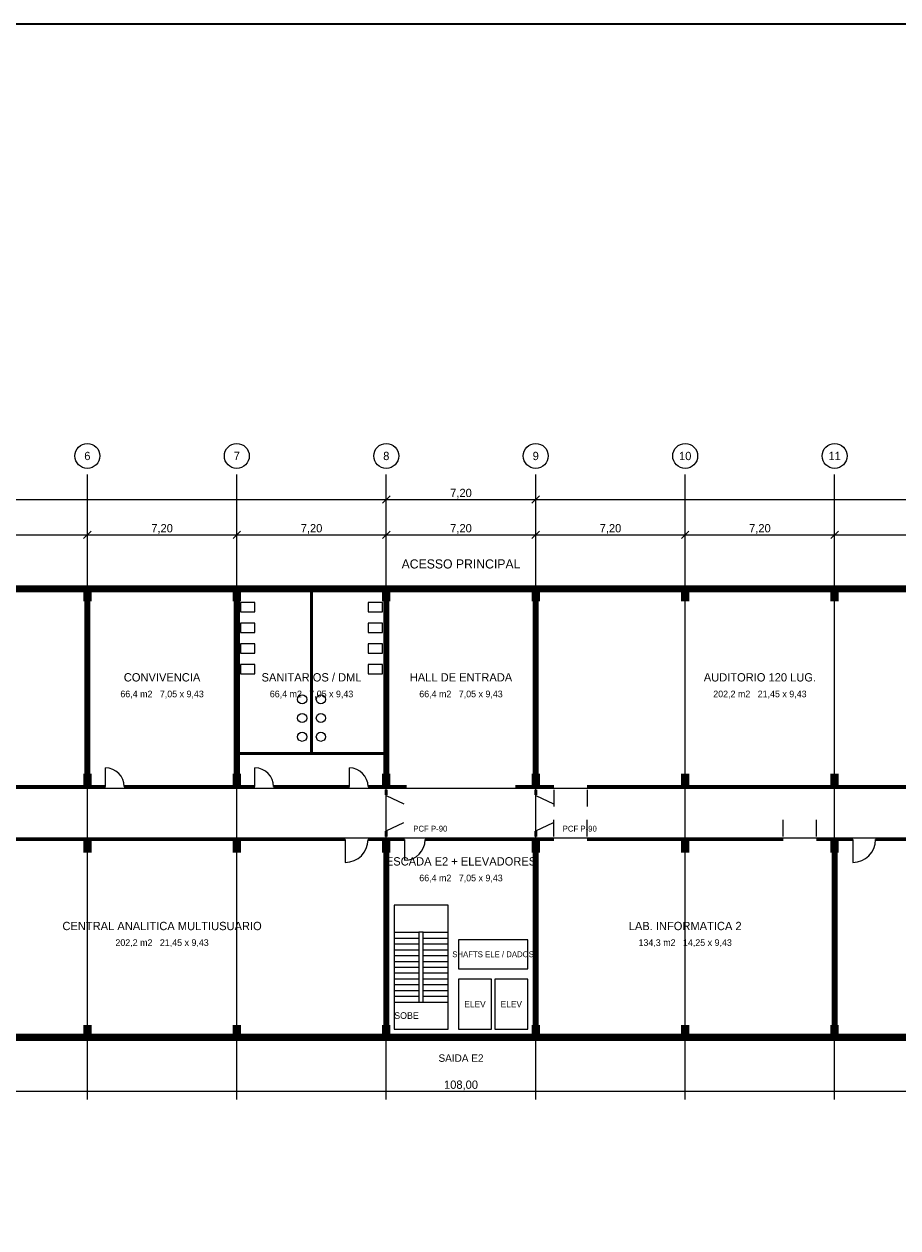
# Model space of a CAD drawing. Header units: metres. Extents: x -12 to 152, y -66 to 49.
# Tile 3 of 5: x 33 to 75, y -9 to 49. Entities that reach past the tile are written whole.
import ezdxf
from ezdxf.enums import TextEntityAlignment as Align

# ---------------------------------------------------------------- set-up
doc = ezdxf.new("R2010")
doc.units = ezdxf.units.M
for name, color, linetype, lineweight, true_color in [('COTA', 8, 'Continuous', 13, 0x6a6a6a), ('EIXO', 8, 'Continuous', 13, 0x6a6a6a), ('ESQUADRIA', 4, 'Continuous', 18, 0x007f9f), ('MOBILIA', 9, 'Continuous', 13, 0xa8a8a8)]:
    doc.layers.add(name, color=color, linetype=linetype, lineweight=lineweight, true_color=true_color)
for name, color, linetype, lineweight in [('FOLHA', 7, 'Continuous', 35), ('PAREDE', 7, 'Continuous', 50), ('PILAR', 7, 'Continuous', 35), ('TEXTO', 7, 'Continuous', 18)]:
    doc.layers.add(name, color=color, linetype=linetype, lineweight=lineweight)

msp = doc.modelspace()

# ---------------------------------------------------------------- hatches: boundary and pattern name
at = {"layer": 'PILAR'}
for points in [[(35.8, 21), (36.2, 21), (36.2, 21.7), (35.8, 21.7)], [(43, 21), (43.4, 21), (43.4, 21.7), (43, 21.7)], [(50.2, 21), (50.6, 21), (50.6, 21.7), (50.2, 21.7)], [(57.4, 21), (57.8, 21), (57.8, 21.7), (57.4, 21.7)], [(64.6, 21), (65, 21), (65, 21.7), (64.6, 21.7)], [(71.8, 21), (72.2, 21), (72.2, 21.7), (71.8, 21.7)], [(35.8, 12), (36.2, 12), (36.2, 12.7), (35.8, 12.7)], [(43, 12), (43.4, 12), (43.4, 12.7), (43, 12.7)], [(50.2, 12), (50.6, 12), (50.6, 12.7), (50.2, 12.7)], [(57.4, 12), (57.8, 12), (57.8, 12.7), (57.4, 12.7)], [(64.6, 12), (65, 12), (65, 12.7), (64.6, 12.7)], [(71.8, 12), (72.2, 12), (72.2, 12.7), (71.8, 12.7)], [(35.8, 8.9), (36.2, 8.9), (36.2, 9.6), (35.8, 9.6)], [(43, 8.9), (43.4, 8.9), (43.4, 9.6), (43, 9.6)], [(50.2, 8.9), (50.6, 8.9), (50.6, 9.6), (50.2, 9.6)], [(57.4, 8.9), (57.8, 8.9), (57.8, 9.6), (57.4, 9.6)], [(64.6, 8.9), (65, 8.9), (65, 9.6), (64.6, 9.6)], [(71.8, 8.9), (72.2, 8.9), (72.2, 9.6), (71.8, 9.6)], [(35.8, -0.1), (36.2, -0.1), (36.2, 0.6), (35.8, 0.6)], [(43, -0.1), (43.4, -0.1), (43.4, 0.6), (43, 0.6)], [(50.2, -0.1), (50.6, -0.1), (50.6, 0.6), (50.2, 0.6)], [(57.4, -0.1), (57.8, -0.1), (57.8, 0.6), (57.4, 0.6)], [(64.6, -0.1), (65, -0.1), (65, 0.6), (64.6, 0.6)], [(71.8, -0.1), (72.2, -0.1), (72.2, 0.6), (71.8, 0.6)]]:
    msp.add_hatch(color=7, dxfattribs=at).paths.add_polyline_path(points)

# ---------------------------------------------------------------- linework, layer by layer
at = {"layer": 'COTA'}
for p, q in [((0, 25.9), (50.4, 25.9)), ((50.22, 25.72), (50.58, 26.08)), ((50.22, 25.72), (50.58, 26.08)), ((50.4, 21.78), (50.4, 26.08)), ((50.4, 21.78), (50.4, 26.08)), ((50.4, 25.9), (57.6, 25.9)), ((57.42, 25.72), (57.78, 26.08)), ((57.42, 25.72), (57.78, 26.08)), ((57.6, 21.78), (57.6, 26.08)), ((57.6, 21.78), (57.6, 26.08)), ((57.6, 25.9), (108, 25.9)), ((35.82, 24.02), (36.18, 24.38)), ((35.82, 24.02), (36.18, 24.38)), ((36, 21.78), (36, 24.38)), ((36, 21.78), (36, 24.38)), ((43.02, 24.02), (43.38, 24.38)), ((43.02, 24.02), (43.38, 24.38)), ((43.2, 21.78), (43.2, 24.38)), ((43.2, 21.78), (43.2, 24.38)), ((50.22, 24.02), (50.58, 24.38)), ((50.22, 24.02), (50.58, 24.38)), ((50.4, 21.78), (50.4, 24.38)), ((50.4, 21.78), (50.4, 24.38)), ((57.42, 24.02), (57.78, 24.38)), ((57.42, 24.02), (57.78, 24.38)), ((57.6, 21.78), (57.6, 24.38)), ((57.6, 21.78), (57.6, 24.38)), ((64.62, 24.02), (64.98, 24.38)), ((64.62, 24.02), (64.98, 24.38)), ((64.8, 21.78), (64.8, 24.38)), ((64.8, 21.78), (64.8, 24.38)), ((71.82, 24.02), (72.18, 24.38)), ((71.82, 24.02), (72.18, 24.38)), ((72, 21.78), (72, 24.38)), ((72, 21.78), (72, 24.38)), ((28.8, 24.2), (36, 24.2)), ((36, 24.2), (43.2, 24.2)), ((43.2, 24.2), (50.4, 24.2)), ((50.4, 24.2), (57.6, 24.2)), ((57.6, 24.2), (64.8, 24.2)), ((64.8, 24.2), (72, 24.2)), ((72, 24.2), (79.2, 24.2)), ((0, -2.6), (108, -2.6))]:
    msp.add_line(p, q, dxfattribs=at)
at = {"layer": 'EIXO'}
for p, q in [((36, -3), (36, 27.1)), ((43.2, -3), (43.2, 27.1)), ((50.4, -3), (50.4, 27.1)), ((57.6, -3), (57.6, 27.1)), ((64.8, -3), (64.8, 27.1)), ((72, -3), (72, 27.1)), ((-5.5, 21.6), (110.5, 21.6)), ((-5.5, 12), (110.5, 12)), ((-5.5, 9.6), (110.5, 9.6)), ((-5.5, 0), (110.5, 0))]:
    msp.add_line(p, q, dxfattribs=at)
for centre in [(36, 28), (43.2, 28), (50.4, 28), (57.6, 28), (64.8, 28), (72, 28)]:
    msp.add_circle(centre, 0.6, dxfattribs=at)
at = {"layer": 'ESQUADRIA'}
for p, q in [((33, 21.6), (35.4, 21.6)), ((36.6, 21.6), (39, 21.6)), ((40.2, 21.6), (42.6, 21.6)), ((43.8, 21.6), (46.2, 21.6)), ((47.4, 21.6), (49.8, 21.6)), ((51, 21.6), (53.4, 21.6)), ((54.6, 21.6), (57, 21.6)), ((58.2, 21.6), (60.6, 21.6)), ((61.8, 21.6), (64.2, 21.6)), ((65.4, 21.6), (67.8, 21.6)), ((69, 21.6), (71.4, 21.6)), ((72.6, 21.6), (75, 21.6)), ((36.875, 12.075), (36.875, 12.975)), ((44.075, 12.075), (44.075, 12.975)), ((48.625, 12.075), (48.625, 12.975)), ((50.4, 11.65), (51.25, 11.25)), ((57.6, 11.65), (58.45, 11.25)), ((58.475, 11.925), (58.475, 11.125)), ((60.075, 11.925), (60.075, 11.125)), ((58.475, 9.675), (58.475, 10.475)), ((60.075, 9.675), (60.075, 10.475)), ((69.525, 9.675), (69.525, 10.475)), ((71.125, 9.675), (71.125, 10.475)), ((50.4, 9.95), (51.25, 10.35)), ((57.6, 9.95), (58.45, 10.35)), ((48.425, 9.525), (48.425, 8.425)), ((51.275, 9.525), (51.275, 8.525)), ((72.875, 9.525), (72.875, 8.425)), ((33, 0), (35.4, 0)), ((36.6, 0), (39, 0)), ((40.2, 0), (42.6, 0)), ((43.8, 0), (46.2, 0)), ((47.4, 0), (49.8, 0)), ((58.2, 0), (60.6, 0)), ((61.8, 0), (64.2, 0)), ((65.4, 0), (67.8, 0)), ((69, 0), (71.4, 0)), ((72.6, 0), (75, 0))]:
    msp.add_line(p, q, dxfattribs=at)
for points in [[(33, 21.5), (35.4, 21.5), (35.4, 21.7), (33, 21.7)], [(36.6, 21.5), (39, 21.5), (39, 21.7), (36.6, 21.7)], [(40.2, 21.5), (42.6, 21.5), (42.6, 21.7), (40.2, 21.7)], [(43.8, 21.5), (46.2, 21.5), (46.2, 21.7), (43.8, 21.7)], [(47.4, 21.5), (49.8, 21.5), (49.8, 21.7), (47.4, 21.7)], [(51, 21.5), (53.4, 21.5), (53.4, 21.7), (51, 21.7)], [(54.6, 21.5), (57, 21.5), (57, 21.7), (54.6, 21.7)], [(58.2, 21.5), (60.6, 21.5), (60.6, 21.7), (58.2, 21.7)], [(61.8, 21.5), (64.2, 21.5), (64.2, 21.7), (61.8, 21.7)], [(65.4, 21.5), (67.8, 21.5), (67.8, 21.7), (65.4, 21.7)], [(69, 21.5), (71.4, 21.5), (71.4, 21.7), (69, 21.7)], [(72.6, 21.5), (75, 21.5), (75, 21.7), (72.6, 21.7)], [(33, -0.1), (35.4, -0.1), (35.4, 0.1), (33, 0.1)], [(36.6, -0.1), (39, -0.1), (39, 0.1), (36.6, 0.1)], [(40.2, -0.1), (42.6, -0.1), (42.6, 0.1), (40.2, 0.1)], [(43.8, -0.1), (46.2, -0.1), (46.2, 0.1), (43.8, 0.1)], [(47.4, -0.1), (49.8, -0.1), (49.8, 0.1), (47.4, 0.1)], [(51.375, -0.1), (52.375, -0.1), (52.375, 0.1), (51.375, 0.1)], [(58.2, -0.1), (60.6, -0.1), (60.6, 0.1), (58.2, 0.1)], [(61.8, -0.1), (64.2, -0.1), (64.2, 0.1), (61.8, 0.1)], [(65.4, -0.1), (67.8, -0.1), (67.8, 0.1), (65.4, 0.1)], [(69, -0.1), (71.4, -0.1), (71.4, 0.1), (69, 0.1)], [(72.6, -0.1), (75, -0.1), (75, 0.1), (72.6, 0.1)]]:
    msp.add_lwpolyline(points, close=True, dxfattribs=at)
for centre, radius, start, end in [((36.875, 12.075), 0.9, 0, 90), ((44.075, 12.075), 0.9, 0, 90), ((48.625, 12.075), 0.9, 0, 90), ((48.425, 9.525), 1.1, 270, 360), ((51.275, 9.525), 1, 270, 360), ((72.875, 9.525), 1.1, 270, 360)]:
    msp.add_arc(centre, radius, start, end, dxfattribs=at)
at = {"layer": 'FOLHA'}
msp.add_lwpolyline([(-12, -66), (152.2, -66), (152.2, 48.8), (-12, 48.8)], close=True, dxfattribs=at)
at = {"layer": 'MOBILIA'}
for p, q in [((50.775, 5.06), (51.975, 5.06)), ((50.775, 4.78), (51.975, 4.78)), ((52.175, 5.06), (53.375, 5.06)), ((52.175, 4.78), (53.375, 4.78)), ((50.775, 4.5), (51.975, 4.5)), ((50.775, 4.22), (51.975, 4.22)), ((52.175, 4.5), (53.375, 4.5)), ((52.175, 4.22), (53.375, 4.22)), ((50.775, 3.94), (51.975, 3.94)), ((50.775, 3.66), (51.975, 3.66)), ((52.175, 3.94), (53.375, 3.94)), ((52.175, 3.66), (53.375, 3.66)), ((50.775, 3.38), (51.975, 3.38)), ((50.775, 3.1), (51.975, 3.1)), ((52.175, 3.38), (53.375, 3.38)), ((52.175, 3.1), (53.375, 3.1)), ((50.775, 2.82), (51.975, 2.82)), ((50.775, 2.54), (51.975, 2.54)), ((52.175, 2.82), (53.375, 2.82)), ((52.175, 2.54), (53.375, 2.54)), ((50.775, 2.26), (51.975, 2.26)), ((50.775, 1.98), (51.975, 1.98)), ((52.175, 2.26), (53.375, 2.26)), ((52.175, 1.98), (53.375, 1.98)), ((50.775, 1.7), (51.975, 1.7)), ((52.175, 1.7), (53.375, 1.7))]:
    msp.add_line(p, q, dxfattribs=at)
for points in [[(43.375, 20.5), (44.075, 20.5), (44.075, 20.95), (43.375, 20.95)], [(49.525, 20.5), (50.225, 20.5), (50.225, 20.95), (49.525, 20.95)], [(43.375, 19.5), (44.075, 19.5), (44.075, 19.95), (43.375, 19.95)], [(49.525, 19.5), (50.225, 19.5), (50.225, 19.95), (49.525, 19.95)], [(43.375, 18.5), (44.075, 18.5), (44.075, 18.95), (43.375, 18.95)], [(49.525, 18.5), (50.225, 18.5), (50.225, 18.95), (49.525, 18.95)], [(43.375, 17.5), (44.075, 17.5), (44.075, 17.95), (43.375, 17.95)], [(49.525, 17.5), (50.225, 17.5), (50.225, 17.95), (49.525, 17.95)], [(50.775, 0.4), (53.375, 0.4), (53.375, 6.36), (50.775, 6.36)], [(51.975, 1.7), (52.175, 1.7), (52.175, 5.06), (51.975, 5.06)], [(53.875, 3.3), (57.225, 3.3), (57.225, 4.7), (53.875, 4.7)], [(53.875, 0.4), (55.475, 0.4), (55.475, 2.8), (53.875, 2.8)], [(55.625, 0.4), (57.225, 0.4), (57.225, 2.8), (55.625, 2.8)]]:
    msp.add_lwpolyline(points, close=True, dxfattribs=at)
for centre in [(46.35, 16.275), (47.25, 16.275), (46.35, 15.375), (47.25, 15.375), (46.35, 14.475), (47.25, 14.475)]:
    msp.add_circle(centre, 0.22, dxfattribs=at)
at = {"layer": 'PAREDE'}
for p, q in [((21.675, 21.5), (35.925, 21.5)), ((35.925, 12.075), (35.925, 21.5)), ((36.075, 12.075), (36.075, 21.5)), ((36.075, 21.5), (43.125, 21.5)), ((43.125, 12.075), (43.125, 21.5)), ((43.275, 12.075), (43.275, 21.5)), ((43.275, 21.5), (50.325, 21.5)), ((46.8, 13.675), (46.8, 21.5)), ((50.325, 12.075), (50.325, 21.5)), ((50.475, 12.075), (50.475, 21.5)), ((50.475, 21.5), (57.525, 21.5)), ((57.525, 12.075), (57.525, 21.5)), ((57.675, 12.075), (57.675, 21.5)), ((57.675, 21.5), (79.125, 21.5)), ((43.275, 13.675), (50.325, 13.675)), ((23.375, 12.075), (35.925, 12.075)), ((36.075, 12.075), (36.875, 12.075)), ((37.775, 12.075), (43.125, 12.075)), ((43.275, 12.075), (44.075, 12.075)), ((44.975, 12.075), (48.625, 12.075)), ((49.525, 12.075), (50.325, 12.075)), ((50.4, 11.925), (50.4, 11.675)), ((50.475, 12.075), (51.375, 12.075)), ((56.625, 12.075), (57.525, 12.075)), ((57.6, 11.925), (57.6, 11.675)), ((57.675, 12.075), (58.475, 12.075)), ((60.075, 12.075), (76.725, 12.075)), ((50.4, 9.675), (50.4, 9.925)), ((57.6, 9.675), (57.6, 9.925)), ((30.775, 9.525), (48.425, 9.525)), ((49.525, 9.525), (50.325, 9.525)), ((50.325, 0.1), (50.325, 9.525)), ((50.475, 0.1), (50.475, 9.525)), ((50.475, 9.525), (51.275, 9.525)), ((52.275, 9.525), (57.525, 9.525)), ((57.525, 0.1), (57.525, 9.525)), ((57.675, 0.1), (57.675, 9.525)), ((57.675, 9.525), (58.475, 9.525)), ((60.075, 9.525), (69.525, 9.525)), ((71.125, 9.525), (71.925, 9.525)), ((71.925, 0.1), (71.925, 9.525)), ((72.075, 0.1), (72.075, 9.525)), ((72.075, 9.525), (72.875, 9.525)), ((73.975, 9.525), (86.325, 9.525)), ((28.875, 0.1), (50.325, 0.1)), ((50.475, 0.1), (57.525, 0.1)), ((57.675, 0.1), (71.925, 0.1)), ((72.075, 0.1), (86.325, 0.1))]:
    msp.add_line(p, q, dxfattribs=at)
msp.add_lwpolyline([(-0.1, -0.1), (108.1, -0.1), (108.1, 21.7), (-0.1, 21.7)], close=True, dxfattribs=at)

# ---------------------------------------------------------------- texts
at = {"layer": 'COTA'}
for s, p in [('7,20', (54, 26.22)), ('7,20', (39.6, 24.52)), ('7,20', (46.8, 24.52)), ('7,20', (54, 24.52)), ('7,20', (61.2, 24.52)), ('7,20', (68.4, 24.52)), ('108,00', (54, -2.28))]:
    msp.add_text(s, height=0.4, dxfattribs=at).set_placement(p, align=Align.MIDDLE_CENTER)
at = {"layer": 'EIXO'}
for s, p in [('6', (36, 28)), ('7', (43.2, 28)), ('8', (50.4, 28)), ('9', (57.6, 28)), ('10', (64.8, 28)), ('11', (72, 28))]:
    msp.add_text(s, height=0.4, dxfattribs=at).set_placement(p, align=Align.MIDDLE_CENTER)
at = {"layer": 'ESQUADRIA'}
for p in [(51.7, 10.05), (58.9, 10.05)]:
    msp.add_text('PCF P-90', height=0.28, dxfattribs=at).set_placement(p, align=Align.MIDDLE_LEFT)
at = {"layer": 'MOBILIA'}
for s, height, p in [('SHAFTS ELE / DADOS', 0.28, (55.545, 4)), ('ELEV', 0.3, (54.675, 1.6)), ('ELEV', 0.3, (56.425, 1.6)), ('SOBE', 0.32, (51.375, 1.05))]:
    msp.add_text(s, height=height, dxfattribs=at).set_placement(p, align=Align.MIDDLE_CENTER)
at = {"layer": 'TEXTO'}
for s, height, p in [('ACESSO PRINCIPAL', 0.44, (54, 22.8)), ('CONVIVENCIA', 0.4, (39.6, 17.338)), ('SANITARIOS / DML', 0.4, (46.8, 17.338)), ('HALL DE ENTRADA', 0.4, (54, 17.338)), ('AUDITORIO 120 LUG.', 0.4, (68.4, 17.338)), ('66,4 m2   7,05 x 9,43', 0.32, (39.6, 16.538)), ('66,4 m2   7,05 x 9,43', 0.32, (46.8, 16.538)), ('66,4 m2   7,05 x 9,43', 0.32, (54, 16.538)), ('202,2 m2   21,45 x 9,43', 0.32, (68.4, 16.538)), ('ESCADA E2 + ELEVADORES', 0.4, (54, 8.475)), ('66,4 m2   7,05 x 9,43', 0.32, (54, 7.675)), ('CENTRAL ANALITICA MULTIUSUARIO', 0.4, (39.6, 5.362)), ('LAB. INFORMATICA 2', 0.4, (64.8, 5.362)), ('202,2 m2   21,45 x 9,43', 0.32, (39.6, 4.562)), ('134,3 m2   14,25 x 9,43', 0.32, (64.8, 4.562)), ('SAIDA E2', 0.36, (54, -1))]:
    msp.add_text(s, height=height, dxfattribs=at).set_placement(p, align=Align.MIDDLE_CENTER)

doc.saveas('drawing.dxf')
